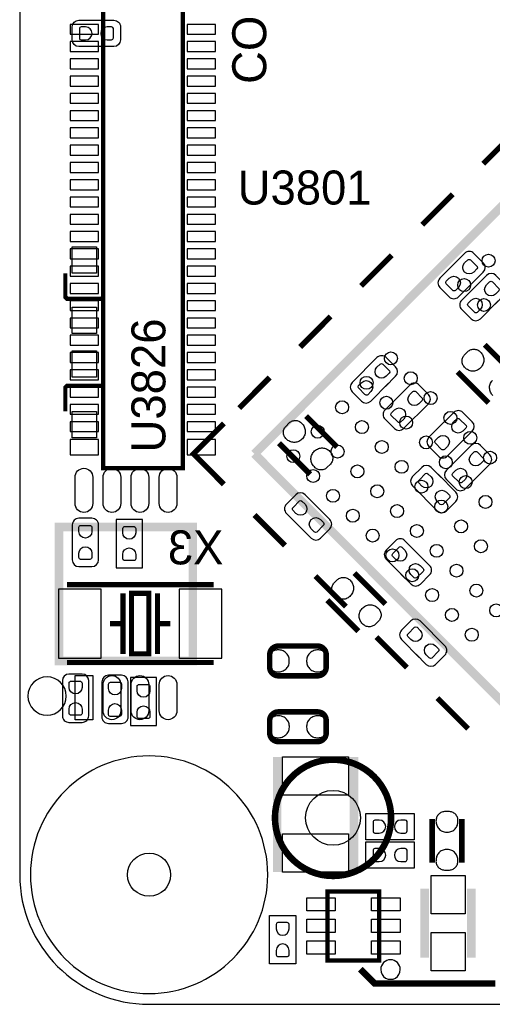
# Model space of a CAD drawing. Extents: x 0 to 69.8, y 0 to 65.
# Tile 1 of 21: x 0 to 11, y 0 to 22.8. Entities that reach past the tile are written whole.
import ezdxf

# ---------------------------------------------------------------- set-up
doc = ezdxf.new("R2010")
doc.units = 0
for name, color, linetype in [('BG_OUTLINE', 254, 'CONTINUOUS'), ('PG_SILKSCREEN_BOTTOM', 12, 'CONTINUOUS'), ('PG_SILKSCREEN_TOP', 254, 'CONTINUOUS'), ('PIN_BOTTOM', 1, 'CONTINUOUS'), ('PIN_TOP', 110, 'CONTINUOUS'), ('RKO_ALL', 23, 'CONTINUOUS')]:
    doc.layers.add(name, color=color, linetype=linetype)

msp = doc.modelspace()

# ---------------------------------------------------------------- linework, layer by layer
at = {"layer": 'BG_OUTLINE'}
msp.add_lwpolyline([(2.999994, 0), (51.999998, 0, 0.414213), (54.999992, 2.999994), (54.999992, 62.000003, 0.414213), (51.999998, 64.999997), (2.999994, 64.999997, 0.414213), (0, 62.000003), (0, 2.999994, 0.414212)], format="xyb", close=True, dxfattribs=at)
at = {"layer": 'PG_SILKSCREEN_BOTTOM'}
for points, const_width in [([(1.934997, 33.934603), (1.934997, 12.414606), (3.785006, 12.414606), (3.785006, 33.934603), (1.934997, 33.934603)], 0.1), ([(11.50079, 14.55133), (10.782402, 15.269718)], 0.127), ([(10.153802, 14.641119), (10.872191, 13.922731)], 0.127), ([(7.36059, 12.90033), (6.642202, 13.618718)], 0.127), ([(6.013602, 12.990119), (6.731991, 12.271731)], 0.127), ([(8.47819, 9.26813), (7.759802, 9.986518)], 0.127), ([(1.093978, 9.713798), (4.493997, 9.713798)], 0.11999), ([(2.394001, 9.513799), (2.394001, 8.113801)], 0.11999), ([(2.994, 9.513799), (2.594, 9.513799), (2.594, 8.113801), (2.994, 8.113801), (2.994, 9.513799)], 0.11999), ([(3.193999, 9.513799), (3.193999, 8.113801)], 0.11999), ([(7.131202, 9.357919), (7.849591, 8.639531)], 0.127), ([(2.394001, 8.8138), (2.094001, 8.8138)], 0.11999), ([(3.193999, 8.8138), (3.493999, 8.8138)], 0.11999), ([(1.093978, 7.913802), (4.493997, 7.913802)], 0.11999)]:
    msp.add_lwpolyline(points, dxfattribs=dict(at, const_width=const_width))
for points in [[(9.973691, 17.044035), (9.740214, 16.810533, 0.414244), (9.740214, 16.595014), (9.955708, 16.37952, 0.414365), (10.171303, 16.37952), (10.746003, 16.954221, 0.41411), (10.746003, 17.169714), (10.53051, 17.385233, 0.414495), (10.314889, 17.385233), (9.901911, 16.972128)], [(11.020501, 16.212414), (11.254003, 16.445916, 0.414231), (11.254003, 16.661435), (11.038408, 16.876928, 0.414206), (10.822889, 16.876928), (10.248214, 16.302228, 0.414308), (10.248214, 16.086633), (10.463708, 15.871114, 0.414102), (10.679201, 15.871114), (11.092307, 16.284219)], [(8.480501, 14.307414), (8.714003, 14.540916, 0.414153), (8.714003, 14.756435), (8.498408, 14.971928, 0.414296), (8.282889, 14.971928), (7.708214, 14.397228, 0.414385), (7.708214, 14.181633), (7.923708, 13.966114, 0.414012), (8.139201, 13.966114), (8.552307, 14.379219)], [(8.703691, 13.996035), (8.470214, 13.762533, 0.414244), (8.470214, 13.547014), (8.685708, 13.331419, 0.413997), (8.901201, 13.331419), (9.476003, 13.906221, 0.41411), (9.476003, 14.121714), (9.26051, 14.337233, 0.414495), (9.044889, 14.337233), (8.631809, 13.924128)], [(9.719691, 13.361035), (9.486214, 13.127533, 0.414212), (9.486214, 12.912014), (9.701708, 12.69652, 0.414298), (9.917303, 12.69652), (10.492003, 13.271221, 0.414142), (10.492003, 13.486714), (10.27651, 13.702233, 0.414528), (10.060889, 13.702233), (9.647911, 13.289128)], [(10.664901, 12.275414), (10.898403, 12.508916, 0.414232), (10.898403, 12.724435), (10.68291, 12.939928, 0.414199), (10.467391, 12.939928), (9.892614, 12.365228, 0.414122), (9.892614, 12.149734), (10.108108, 11.934215, 0.414478), (10.323703, 11.934215), (10.736809, 12.347321)], [(9.769907, 12.198629), (9.536405, 12.432132, 0.414177), (9.320911, 12.432132), (9.10529, 12.216638, 0.414011), (9.10529, 12.001119), (9.680092, 11.426317, 0.414132), (9.895611, 11.426317), (10.111105, 11.641836, 0.414482), (10.111105, 11.857431), (9.697999, 12.270537)], [(6.848907, 11.563629), (6.615405, 11.797132, 0.414177), (6.399911, 11.797132), (6.184392, 11.581638, 0.414379), (6.184392, 11.366017), (6.759092, 10.791317, 0.414132), (6.974611, 10.791317), (7.190105, 11.006836, 0.414298), (7.190105, 11.22233), (6.777101, 11.635435)], [(1.219098, 10.617327), (1.219098, 10.287127, 0.414199), (1.371498, 10.134727), (1.676298, 10.134727, 0.414212), (1.828698, 10.287127), (1.828698, 11.099927, 0.414228), (1.676298, 11.252327), (1.371498, 11.252327, 0.414216), (1.219098, 11.099927), (1.219098, 10.515727)], [(8.838895, 9.961423), (9.072397, 9.727921, 0.414324), (9.287993, 9.727921), (9.503512, 9.943414, 0.414258), (9.503512, 10.159035), (8.928811, 10.733735, 0.414352), (8.713191, 10.733735), (8.497697, 10.518216, 0.414418), (8.497697, 10.302621), (8.910803, 9.889617)], [(9.192311, 8.103819), (9.425813, 7.870317, 0.414128), (9.641307, 7.870317), (9.8568, 8.085836, 0.414345), (9.8568, 8.301431), (9.2821, 8.876132, 0.414134), (9.066606, 8.876132), (8.851113, 8.660638, 0.414378), (8.851113, 8.445119), (9.264091, 8.032013)], [(0.990498, 7.010578), (0.990498, 6.680378, 0.414225), (1.142898, 6.527978), (1.447698, 6.527978, 0.41422), (1.600098, 6.680378), (1.600098, 7.493178, 0.414202), (1.447698, 7.645578), (1.142898, 7.645578, 0.414207), (0.990498, 7.493178), (0.990498, 6.908978)], [(1.904898, 6.985178), (1.904898, 6.654978, 0.414225), (2.057298, 6.502578), (2.362098, 6.502578, 0.41422), (2.514498, 6.654978), (2.514498, 7.467778, 0.414202), (2.362098, 7.620178), (2.057298, 7.620178, 0.414207), (1.904898, 7.467778), (1.904898, 6.883578)]]:
    msp.add_lwpolyline(points, format="xyb", dxfattribs=at)
for points in [[(2.2352, 10.109175), (2.8448, 10.109175), (2.8448, 11.226775), (2.2352, 11.226775), (2.2352, 10.109175)], [(3.175, 7.569225), (2.5654, 7.569225), (2.5654, 6.451625), (3.175, 6.451625), (3.175, 7.569225)]]:
    msp.add_lwpolyline(points, dxfattribs=at)
at = {"layer": 'PG_SILKSCREEN_BOTTOM', "const_width": 0.1524}
msp.add_lwpolyline([(8.6106, 4.318, 1), (5.9182, 4.318, 1), (8.6106, 4.318)], format="xyb", dxfattribs=at)
at = {"layer": 'PG_SILKSCREEN_TOP'}
msp.add_lwpolyline([(1.8542, 22.7838), (2.1844, 22.7838, -0.414238), (2.3368, 22.6314), (2.3368, 22.3266, -0.414208), (2.1844, 22.1742), (1.3716, 22.1742, -0.414189), (1.2192, 22.3266), (1.2192, 22.6314, -0.414219), (1.3716, 22.7838), (1.9558, 22.7838)], format="xyb", dxfattribs=at)
for points, const_width in [([(11.452708, 20.169124), (10.745597, 19.462013)], 0.127), ([(5.442204, 12.744425), (12.51331, 19.815531)], 0.199898), ([(10.038512, 18.754928), (9.331401, 18.047818)], 0.127), ([(8.624291, 17.340732), (7.917002, 16.633419)], 0.127), ([(1.058596, 16.925417), (1.058596, 16.375405), (1.098601, 16.3354), (1.898599, 16.3354), (1.938604, 16.375405), (1.938604, 16.925417)], 0.1), ([(7.209892, 15.926333), (6.502806, 15.219223)], 0.127), ([(1.938604, 13.732408), (1.938604, 14.282395), (1.898599, 14.3224), (1.098601, 14.3224), (1.058596, 14.282395), (1.058596, 13.732408)], 0.1), ([(5.795696, 14.512138), (5.088611, 13.805027)], 0.127), ([(4.735093, 12.037314), (4.028008, 12.744425), (4.735093, 13.451535)], 0.127), ([(16.04899, 2.137715), (5.442204, 12.744425)], 0.199898), ([(5.442204, 11.330229), (6.149289, 10.623118)], 0.127), ([(4.01381, 7.94959), (4.01381, 11.04961), (0.91379, 11.04961), (0.91379, 7.94959), (4.01381, 7.94959)], 0.2), ([(6.8564, 9.916033), (7.563612, 9.208922)], 0.127), ([(8.270697, 8.501837), (8.977808, 7.794727)], 0.127), ([(9.684893, 7.087616), (10.392105, 6.380328)], 0.127), ([(5.969, 3.0607), (5.969, 5.7277)], 0.2), ([(7.747, 3.0607), (7.747, 5.7277)], 0.2), ([(9.5615, 3.2766), (9.5615, 4.2926)], 0.127), ([(10.2505, 4.2926), (10.2505, 3.2766)], 0.127), ([(9.391396, 2.679598), (9.391396, 1.079602)], 0.2), ([(10.471404, 2.679598), (10.471404, 1.079602)], 0.2), ([(8.336788, 2.615006), (7.13679, 2.615006), (7.13679, 1.015009), (8.336788, 1.015009), (8.336788, 2.615006)], 0.1), ([(11.0236, 0.4826), (8.2296, 0.4826), (7.8994, 0.8128)], 0.1524)]:
    msp.add_lwpolyline(points, dxfattribs=dict(at, const_width=const_width))
at = {"layer": 'PG_SILKSCREEN_TOP', "const_width": 0.127}
for points in [[(5.996102, 8.2947), (6.906108, 8.2947, -0.414205), (7.106107, 8.094701), (7.106107, 7.805699, -0.414205), (6.906108, 7.6057), (5.996102, 7.6057, -0.414214), (5.796102, 7.805699), (5.796102, 8.094701, -0.414214), (5.996102, 8.2947)], [(5.996127, 6.770675), (6.906108, 6.770675, -0.414225), (7.106107, 6.570675), (7.106107, 6.281674, -0.414215), (6.906108, 6.081674), (5.996127, 6.081674, -0.414219), (5.796128, 6.281674), (5.796128, 6.570675, -0.41423), (5.996127, 6.770675)]]:
    msp.add_lwpolyline(points, format="xyb", dxfattribs=at)
at = {"layer": 'PG_SILKSCREEN_TOP'}
for points in [[(1.079297, 7.1374, 1), (0.190703, 7.1374, 1)], [(8.823503, 0.805002, 1), (8.370097, 0.804998, 1)]]:
    msp.add_lwpolyline(points, format="xyb", close=True, dxfattribs=at)
for points in [[(9.144, 4.4196), (9.144, 3.81), (8.0264, 3.81), (8.0264, 4.4196), (9.144, 4.4196)], [(8.0264, 3.1496), (8.0264, 3.7592), (9.144, 3.7592), (9.144, 3.1496), (8.0264, 3.1496)], [(5.7912, 2.0574), (6.4008, 2.0574), (6.4008, 0.9398), (5.7912, 0.9398), (5.7912, 2.0574)]]:
    msp.add_lwpolyline(points, dxfattribs=at)
at = {"layer": 'PIN_BOTTOM'}
for points in [[(1.830222, 22.460306), (1.830222, 22.688906), (1.169822, 22.688906), (1.169822, 22.460306)], [(4.540199, 22.460306), (4.540199, 22.688906), (3.879799, 22.688906), (3.879799, 22.460306)], [(1.830222, 22.060306), (1.830222, 22.288906), (1.169822, 22.288906), (1.169822, 22.060306)], [(4.540199, 22.060306), (4.540199, 22.288906), (3.879799, 22.288906), (3.879799, 22.060306)], [(1.830222, 21.660307), (1.830222, 21.888907), (1.169822, 21.888907), (1.169822, 21.660307)], [(4.540199, 21.660307), (4.540199, 21.888907), (3.879799, 21.888907), (3.879799, 21.660307)], [(1.830222, 21.260308), (1.830222, 21.488908), (1.169822, 21.488908), (1.169822, 21.260308)], [(4.540199, 21.260308), (4.540199, 21.488908), (3.879799, 21.488908), (3.879799, 21.260308)], [(1.830222, 20.860309), (1.830222, 21.088909), (1.169822, 21.088909), (1.169822, 20.860309)], [(4.540199, 20.860309), (4.540199, 21.088909), (3.879799, 21.088909), (3.879799, 20.860309)], [(1.830222, 20.46031), (1.830222, 20.68891), (1.169822, 20.68891), (1.169822, 20.46031)], [(4.540199, 20.46031), (4.540199, 20.68891), (3.879799, 20.68891), (3.879799, 20.46031)], [(1.830222, 20.06031), (1.830222, 20.28891), (1.169822, 20.28891), (1.169822, 20.06031)], [(4.540199, 20.06031), (4.540199, 20.28891), (3.879799, 20.28891), (3.879799, 20.06031)], [(1.830222, 19.660311), (1.830222, 19.888911), (1.169822, 19.888911), (1.169822, 19.660311)], [(4.540199, 19.660311), (4.540199, 19.888911), (3.879799, 19.888911), (3.879799, 19.660311)], [(1.830222, 19.260312), (1.830222, 19.488912), (1.169822, 19.488912), (1.169822, 19.260312)], [(4.540199, 19.260312), (4.540199, 19.488912), (3.879799, 19.488912), (3.879799, 19.260312)], [(1.830222, 18.860313), (1.830222, 19.088913), (1.169822, 19.088913), (1.169822, 18.860313)], [(4.540199, 18.860313), (4.540199, 19.088913), (3.879799, 19.088913), (3.879799, 18.860313)], [(1.830222, 18.460314), (1.830222, 18.688914), (1.169822, 18.688914), (1.169822, 18.460314)], [(4.540199, 18.460314), (4.540199, 18.688914), (3.879799, 18.688914), (3.879799, 18.460314)], [(1.830222, 18.060314), (1.830222, 18.288914), (1.169822, 18.288914), (1.169822, 18.060314)], [(4.540199, 18.060314), (4.540199, 18.288914), (3.879799, 18.288914), (3.879799, 18.060314)], [(1.830222, 17.660315), (1.830222, 17.888915), (1.169822, 17.888915), (1.169822, 17.660315)], [(4.540199, 17.660315), (4.540199, 17.888915), (3.879799, 17.888915), (3.879799, 17.660315)], [(1.830222, 17.260316), (1.830222, 17.488916), (1.169822, 17.488916), (1.169822, 17.260316)], [(4.540199, 17.260316), (4.540199, 17.488916), (3.879799, 17.488916), (3.879799, 17.260316)], [(1.830222, 16.860317), (1.830222, 17.088917), (1.169822, 17.088917), (1.169822, 16.860317)], [(4.540199, 16.860317), (4.540199, 17.088917), (3.879799, 17.088917), (3.879799, 16.860317)], [(1.830222, 16.460292), (1.830222, 16.688892), (1.169822, 16.688892), (1.169822, 16.460292)], [(4.540199, 16.460292), (4.540199, 16.688892), (3.879799, 16.688892), (3.879799, 16.460292)], [(1.830222, 16.060293), (1.830222, 16.288893), (1.169822, 16.288893), (1.169822, 16.060293)], [(4.540199, 16.060293), (4.540199, 16.288893), (3.879799, 16.288893), (3.879799, 16.060293)], [(1.830222, 15.660294), (1.830222, 15.888894), (1.169822, 15.888894), (1.169822, 15.660294)], [(4.540199, 15.660294), (4.540199, 15.888894), (3.879799, 15.888894), (3.879799, 15.660294)], [(1.830222, 15.260295), (1.830222, 15.488895), (1.169822, 15.488895), (1.169822, 15.260295)], [(4.540199, 15.260295), (4.540199, 15.488895), (3.879799, 15.488895), (3.879799, 15.260295)], [(1.830222, 14.860295), (1.830222, 15.088895), (1.169822, 15.088895), (1.169822, 14.860295)], [(4.540199, 14.860295), (4.540199, 15.088895), (3.879799, 15.088895), (3.879799, 14.860295)], [(10.665536, 15.11681), (10.683494, 15.100681), (10.699471, 15.08285), (10.714177, 15.063902), (10.727182, 15.043404), (10.73785, 15.021839), (10.746842, 14.999564), (10.7537, 14.976577), (10.758602, 14.953031), (10.761116, 14.928977), (10.761853, 14.904949), (10.759999, 14.880895), (10.756036, 14.857171), (10.747985, 14.832965), (10.737571, 14.809572), (10.724947, 14.787296), (10.710647, 14.766061), (10.694238, 14.746554), (10.676255, 14.728596), (10.656748, 14.712188), (10.635488, 14.697837), (10.613288, 14.685264), (10.58987, 14.674875), (10.565689, 14.666798), (10.542143, 14.662353), (10.518242, 14.65994), (10.494188, 14.65994), (10.470159, 14.66248), (10.446614, 14.666951), (10.423423, 14.674012), (10.401148, 14.682978), (10.380015, 14.694103), (10.359847, 14.707311), (10.341178, 14.72245), (10.323932, 14.73929), (10.308311, 14.754631), (10.294645, 14.771522), (10.282631, 14.789607), (10.272725, 14.80886), (10.2648, 14.829384), (10.259085, 14.850237), (10.255682, 14.871573), (10.254412, 14.893239), (10.255479, 14.91521), (10.258882, 14.936572), (10.26447, 14.957552), (10.272166, 14.977847), (10.282072, 14.997354), (10.294087, 15.015616), (10.307803, 15.032431), (10.390251, 15.114905), (10.40671, 15.128545), (10.424897, 15.140203), (10.444048, 15.150033), (10.464013, 15.157831), (10.484866, 15.163546), (10.505999, 15.167153), (10.52736, 15.168423), (10.548925, 15.167381), (10.570159, 15.164105), (10.591013, 15.158669), (10.611307, 15.151379), (10.630459, 15.141829), (10.64862, 15.13017)], [(1.830222, 14.460296), (1.830222, 14.688896), (1.169822, 14.688896), (1.169822, 14.460296)], [(4.540199, 14.460296), (4.540199, 14.688896), (3.879799, 14.688896), (3.879799, 14.460296)], [(1.830222, 14.060297), (1.830222, 14.288897), (1.169822, 14.288897), (1.169822, 14.060297)], [(4.540199, 14.060297), (4.540199, 14.288897), (3.879799, 14.288897), (3.879799, 14.060297)], [(1.830222, 13.660298), (1.830222, 13.888898), (1.169822, 13.888898), (1.169822, 13.660298)], [(4.540199, 13.660298), (4.540199, 13.888898), (3.879799, 13.888898), (3.879799, 13.660298)], [(1.830222, 13.260299), (1.830222, 13.488899), (1.169822, 13.488899), (1.169822, 13.260299)], [(4.540199, 13.260299), (4.540199, 13.488899), (3.879799, 13.488899), (3.879799, 13.260299)], [(6.525336, 13.46581), (6.543294, 13.449681), (6.559271, 13.43185), (6.573977, 13.412902), (6.586982, 13.392404), (6.59765, 13.370839), (6.606642, 13.348564), (6.6135, 13.325577), (6.618402, 13.302031), (6.620916, 13.277977), (6.621653, 13.253949), (6.619799, 13.229895), (6.615836, 13.206171), (6.607785, 13.181965), (6.597371, 13.158572), (6.584747, 13.136296), (6.570447, 13.115061), (6.554038, 13.095554), (6.536055, 13.077596), (6.516548, 13.061188), (6.495288, 13.046837), (6.473088, 13.034264), (6.44967, 13.023875), (6.425489, 13.015798), (6.401943, 13.011353), (6.378042, 13.00894), (6.353988, 13.00894), (6.329959, 13.01148), (6.306414, 13.015951), (6.283223, 13.023012), (6.260948, 13.031978), (6.239815, 13.043103), (6.219647, 13.056311), (6.200978, 13.07145), (6.183732, 13.08829), (6.168111, 13.103631), (6.154445, 13.120522), (6.142431, 13.138607), (6.132525, 13.15786), (6.1246, 13.178384), (6.118885, 13.199237), (6.115482, 13.220573), (6.114212, 13.242239), (6.115279, 13.26421), (6.118682, 13.285572), (6.12427, 13.306552), (6.131966, 13.326847), (6.141872, 13.346354), (6.153887, 13.364616), (6.167603, 13.381431), (6.250051, 13.463905), (6.26651, 13.477545), (6.284697, 13.489203), (6.303848, 13.499033), (6.323813, 13.506831), (6.344666, 13.512546), (6.365799, 13.516153), (6.38716, 13.517423), (6.408725, 13.516381), (6.429959, 13.513105), (6.450813, 13.507669), (6.471107, 13.500379), (6.490259, 13.490829), (6.50842, 13.47917)], [(1.830222, 12.721793), (1.830222, 13.077393), (1.169822, 13.077393), (1.169822, 12.721793)], [(4.540199, 12.721793), (4.540199, 13.077393), (3.879799, 13.077393), (3.879799, 12.721793)], [(6.848881, 12.424664), (6.830924, 12.440793), (6.814947, 12.458624), (6.80024, 12.477572), (6.787236, 12.49807), (6.776568, 12.519635), (6.767576, 12.54191), (6.760718, 12.564897), (6.755816, 12.588443), (6.753301, 12.612497), (6.752565, 12.636525), (6.754419, 12.660579), (6.758381, 12.684303), (6.766433, 12.708509), (6.776847, 12.731902), (6.789471, 12.754178), (6.803771, 12.775413), (6.820179, 12.79492), (6.838163, 12.812878), (6.85767, 12.829286), (6.87893, 12.843637), (6.901129, 12.85621), (6.924548, 12.866599), (6.948729, 12.874676), (6.972275, 12.879121), (6.996176, 12.881534), (7.02023, 12.881534), (7.044258, 12.878994), (7.067804, 12.874523), (7.090994, 12.867462), (7.11327, 12.858496), (7.134403, 12.847371), (7.15457, 12.834163), (7.173239, 12.819024), (7.190486, 12.802184), (7.206107, 12.786843), (7.219772, 12.769952), (7.231786, 12.751867), (7.241692, 12.732614), (7.249617, 12.71209), (7.255332, 12.691237), (7.258736, 12.669901), (7.260006, 12.648235), (7.258939, 12.626264), (7.255535, 12.604902), (7.249947, 12.583922), (7.242251, 12.563627), (7.232345, 12.54412), (7.220331, 12.525858), (7.206615, 12.509043), (7.124167, 12.426569), (7.107707, 12.412929), (7.089521, 12.401271), (7.070369, 12.391441), (7.050405, 12.383643), (7.029552, 12.377928), (7.008419, 12.374321), (6.987057, 12.373051), (6.965493, 12.374093), (6.944258, 12.377369), (6.923405, 12.382805), (6.90311, 12.390095), (6.883959, 12.399645), (6.865798, 12.411304)], [(7.642936, 9.83361), (7.660894, 9.817481), (7.676871, 9.79965), (7.691577, 9.780702), (7.704582, 9.760204), (7.71525, 9.738639), (7.724242, 9.716364), (7.7311, 9.693377), (7.736002, 9.669831), (7.738516, 9.645777), (7.739253, 9.621749), (7.737399, 9.597695), (7.733436, 9.573971), (7.725385, 9.549765), (7.714971, 9.526372), (7.702347, 9.504096), (7.688047, 9.482861), (7.671638, 9.463354), (7.653655, 9.445396), (7.634148, 9.428988), (7.612888, 9.414637), (7.590688, 9.402064), (7.56727, 9.391675), (7.543089, 9.383598), (7.519543, 9.379153), (7.495642, 9.37674), (7.471588, 9.37674), (7.447559, 9.37928), (7.424014, 9.383751), (7.400823, 9.390812), (7.378548, 9.399778), (7.357415, 9.410903), (7.337247, 9.424111), (7.318578, 9.43925), (7.301332, 9.45609), (7.285711, 9.471431), (7.272045, 9.488322), (7.260031, 9.506407), (7.250125, 9.52566), (7.2422, 9.546184), (7.236485, 9.567037), (7.233082, 9.588373), (7.231812, 9.610039), (7.232879, 9.63201), (7.236282, 9.653372), (7.24187, 9.674352), (7.249566, 9.694647), (7.259472, 9.714154), (7.271487, 9.732416), (7.285203, 9.749231), (7.367651, 9.831705), (7.38411, 9.845345), (7.402297, 9.857003), (7.421448, 9.866833), (7.441413, 9.874631), (7.462266, 9.880346), (7.483399, 9.883953), (7.50476, 9.885223), (7.526325, 9.884181), (7.547559, 9.880905), (7.568413, 9.875469), (7.588707, 9.868179), (7.607859, 9.858629), (7.62602, 9.84697)], [(1.889303, 8.0137), (1.889303, 9.6139), (0.898703, 9.6139), (0.898703, 8.0137)], [(4.689297, 8.0137), (4.689297, 9.6139), (3.698697, 9.6139), (3.698697, 8.0137)], [(7.966481, 8.792464), (7.948524, 8.808593), (7.932547, 8.826424), (7.91784, 8.845372), (7.904836, 8.86587), (7.894168, 8.887435), (7.885176, 8.90971), (7.878318, 8.932697), (7.873416, 8.956243), (7.870901, 8.980297), (7.870165, 9.004325), (7.872019, 9.028379), (7.875981, 9.052103), (7.884033, 9.076309), (7.894447, 9.099702), (7.907071, 9.121978), (7.921371, 9.143213), (7.937779, 9.16272), (7.955763, 9.180678), (7.97527, 9.197086), (7.99653, 9.211437), (8.018729, 9.22401), (8.042148, 9.234399), (8.066329, 9.242476), (8.089875, 9.246921), (8.113776, 9.249334), (8.13783, 9.249334), (8.161858, 9.246794), (8.185404, 9.242323), (8.208594, 9.235262), (8.23087, 9.226296), (8.252003, 9.215171), (8.27217, 9.201963), (8.290839, 9.186824), (8.308086, 9.169984), (8.323707, 9.154643), (8.337372, 9.137752), (8.349386, 9.119667), (8.359292, 9.100414), (8.367217, 9.07989), (8.372932, 9.059037), (8.376336, 9.037701), (8.377606, 9.016035), (8.376539, 8.994064), (8.373135, 8.972702), (8.367547, 8.951722), (8.359851, 8.931427), (8.349945, 8.91192), (8.337931, 8.893658), (8.324215, 8.876843), (8.241767, 8.794369), (8.225307, 8.780729), (8.207121, 8.769071), (8.187969, 8.759241), (8.168005, 8.751443), (8.147152, 8.745728), (8.126019, 8.742121), (8.104657, 8.740851), (8.083093, 8.741893), (8.061858, 8.745169), (8.041005, 8.750605), (8.02071, 8.757895), (8.001559, 8.767445), (7.983398, 8.779104)]]:
    msp.add_lwpolyline(points, close=True, dxfattribs=at)
for points in [[(10.313899, 17.165472), (10.385755, 17.237304, -0.376089), (10.450068, 17.233062), (10.602747, 17.080408, -0.366021), (10.597998, 17.025061), (10.526166, 16.953205, -0.999197)], [(10.172319, 16.599357), (10.100462, 16.527526, -0.376089), (10.03615, 16.531768), (9.88347, 16.684422, -0.366021), (9.88822, 16.739768), (9.960051, 16.811625, -0.999197)], [(10.821899, 16.657091), (10.893755, 16.728923, -0.376089), (10.958068, 16.724681), (11.110747, 16.572027, -0.366021), (11.105998, 16.51668), (11.034166, 16.444824, -0.999197)], [(10.680319, 16.090976), (10.608462, 16.019145, -0.376089), (10.54415, 16.023387), (10.39147, 16.176041, -0.366021), (10.39622, 16.231387), (10.468051, 16.303244, -0.999197)], [(8.281899, 14.752091), (8.353755, 14.823923, -0.376089), (8.418068, 14.819681), (8.570747, 14.667027, -0.366021), (8.565998, 14.61168), (8.494166, 14.539824, -0.999197)], [(8.140319, 14.185976), (8.068462, 14.114145, -0.376089), (8.00415, 14.118387), (7.85147, 14.271041, -0.366021), (7.85622, 14.326387), (7.928051, 14.398244, -0.999197)], [(9.043899, 14.117371), (9.115755, 14.189202, -0.376089), (9.180068, 14.18496), (9.332747, 14.032306, -0.366021), (9.327998, 13.97696), (9.256166, 13.905103, -0.999197)], [(8.902319, 13.551256), (8.830462, 13.479424, -0.376089), (8.76615, 13.483666), (8.61347, 13.63632, -0.366021), (8.61822, 13.691667), (8.690051, 13.763523, -0.999197)], [(10.059899, 13.482472), (10.131755, 13.554304, -0.376089), (10.196068, 13.550062), (10.348747, 13.397408, -0.366021), (10.343998, 13.342061), (10.272166, 13.270205, -0.999197)], [(9.918319, 12.916357), (9.846462, 12.844526, -0.376089), (9.78215, 12.848768), (9.62947, 13.001422, -0.366021), (9.63422, 13.056768), (9.706051, 13.128625, -0.999197)], [(10.466299, 12.720091), (10.538155, 12.791923, -0.376089), (10.602468, 12.787681), (10.755147, 12.635027, -0.366021), (10.750398, 12.57968), (10.678566, 12.507824, -0.999197)], [(10.324719, 12.153976), (10.252862, 12.082145, -0.376089), (10.18855, 12.086387), (10.03587, 12.239041, -0.366021), (10.04062, 12.294387), (10.112451, 12.366244, -0.999197)], [(9.325153, 12.000027), (9.253322, 12.071883, -0.376089), (9.257563, 12.136196), (9.410217, 12.288876, -0.366021), (9.465564, 12.284126), (9.537421, 12.212295, -0.999197)], [(9.891268, 11.858447), (9.963099, 11.786591, -0.376089), (9.958857, 11.722278), (9.806203, 11.569598, -0.366021), (9.750857, 11.574348), (9.679, 11.646179, -0.999197)], [(6.404254, 11.365027), (6.332423, 11.436883, -0.376089), (6.336665, 11.501196), (6.489319, 11.653876, -0.366021), (6.544666, 11.649126), (6.616522, 11.577295, -0.999197)], [(6.97037, 11.223447), (7.042201, 11.151591, -0.376089), (7.037959, 11.087278), (6.885305, 10.934598, -0.366021), (6.829958, 10.939348), (6.758102, 11.011179, -0.999197)], [(1.37381, 10.943717), (1.37381, 11.045317, -0.376179), (1.422298, 11.087811), (1.638198, 11.087811, -0.366061), (1.673987, 11.045317), (1.673987, 10.943717, -0.999182)], [(2.389911, 10.918165), (2.389911, 11.019765, -0.376179), (2.4384, 11.062259), (2.6543, 11.062259, -0.366061), (2.690089, 11.019765), (2.690089, 10.918165, -0.999182)], [(1.673987, 10.443337), (1.673987, 10.341737, -0.376179), (1.625498, 10.299243), (1.409598, 10.299243, -0.366061), (1.37381, 10.341737), (1.37381, 10.443337, -0.999182)], [(2.690089, 10.417785), (2.690089, 10.316185, -0.376179), (2.6416, 10.27369), (2.4257, 10.27369, -0.366061), (2.389911, 10.316185), (2.389911, 10.417785, -0.999182)], [(8.717534, 10.301605), (8.645703, 10.373462, -0.376089), (8.649945, 10.437774), (8.802599, 10.590454, -0.366021), (8.857945, 10.585704), (8.929802, 10.513873, -0.999197)], [(9.283649, 10.160025), (9.35548, 10.088169, -0.376089), (9.351239, 10.023856), (9.198585, 9.871177, -0.366021), (9.143238, 9.875926), (9.071381, 9.947758, -0.999197)], [(9.070848, 8.444027), (8.999017, 8.515883, -0.376089), (9.003259, 8.580196), (9.155913, 8.732876, -0.366021), (9.211259, 8.728126), (9.283116, 8.656295, -0.999197)], [(9.636963, 8.302447), (9.708794, 8.230591, -0.376089), (9.704553, 8.166278), (9.551899, 8.013598, -0.366021), (9.496552, 8.018348), (9.424695, 8.090179, -0.999197)], [(1.14521, 7.336968), (1.14521, 7.438568, -0.376179), (1.193698, 7.481062), (1.409598, 7.481062, -0.366061), (1.445387, 7.438568), (1.445387, 7.336968, -0.999182)], [(2.05961, 7.311568), (2.05961, 7.413168, -0.376179), (2.108098, 7.455662), (2.323998, 7.455662, -0.366061), (2.359787, 7.413168), (2.359787, 7.311568, -0.999182)], [(2.720111, 7.260615), (2.720111, 7.362215, -0.376179), (2.7686, 7.40471), (2.9845, 7.40471, -0.366061), (3.020289, 7.362215), (3.020289, 7.260615, -0.999182)], [(1.445387, 6.836588), (1.445387, 6.734988, -0.376179), (1.396898, 6.692494), (1.180998, 6.692494, -0.366061), (1.14521, 6.734988), (1.14521, 6.836588, -0.999182)], [(2.359787, 6.811188), (2.359787, 6.709588, -0.376179), (2.311298, 6.667094), (2.095398, 6.667094, -0.366061), (2.05961, 6.709588), (2.05961, 6.811188, -0.999182)], [(3.020289, 6.760235), (3.020289, 6.658635, -0.376179), (2.9718, 6.616141), (2.7559, 6.616141, -0.366061), (2.720111, 6.658635), (2.720111, 6.760235, -0.999182)]]:
    msp.add_lwpolyline(points, format="xyb", close=True, dxfattribs=at)
msp.add_lwpolyline([(10.971124, 14.091793), (10.955147, 14.109624), (10.94044, 14.128572), (10.927436, 14.14907), (10.916768, 14.170635), (10.907776, 14.19291), (10.900918, 14.215897), (10.896016, 14.239443), (10.893501, 14.263497), (10.892765, 14.287525), (10.894619, 14.311579), (10.898581, 14.335303), (10.906633, 14.359509), (10.917047, 14.382902), (10.929671, 14.405178), (10.943971, 14.426413), (10.960379, 14.44592)], dxfattribs=at)
for centre, radius in [((7.2644, 4.318), 0.635), ((2.999994, 2.999994), 0.499999)]:
    msp.add_circle(centre, radius, dxfattribs=at)
at = {"layer": 'PIN_TOP'}
for points in [[(1.52781, 22.629089), (1.42621, 22.629089, 0.376179), (1.383716, 22.5806), (1.383716, 22.3647, 0.366061), (1.42621, 22.328911), (1.52781, 22.328911, 0.999182)], [(2.02819, 22.328911), (2.12979, 22.328911, 0.376179), (2.172284, 22.3774), (2.172284, 22.5933, 0.366061), (2.12979, 22.629089), (2.02819, 22.629089, 0.999182)], [(1.693901, 12.204636), (1.693901, 11.594554, -1), (1.283894, 11.594554), (1.283894, 12.204636, -1)], [(2.343912, 12.204636), (2.343912, 11.594554, -1), (1.933905, 11.594554), (1.933905, 12.204636, -1)], [(2.993898, 12.204636), (2.993898, 11.594554, -1), (2.583891, 11.594554), (2.583891, 12.204636, -1)], [(3.643909, 12.204636), (3.643909, 11.594554, -1), (3.233903, 11.594554), (3.233903, 12.204636, -1)], [(2.343912, 7.404646), (2.343912, 6.794563, -1), (1.933905, 6.794563), (1.933905, 7.404646, -1)], [(2.993898, 7.404646), (2.993898, 6.794563, -1), (2.583891, 6.794563), (2.583891, 7.404646, -1)], [(3.643909, 7.404646), (3.643909, 6.794563, -1), (3.233903, 6.794563), (3.233903, 7.404646, -1)], [(8.33501, 4.264889), (8.23341, 4.264889, 0.376179), (8.190916, 4.2164), (8.190916, 4.0005, 0.366061), (8.23341, 3.964711), (8.33501, 3.964711, 0.999182)], [(8.83539, 3.964711), (8.93699, 3.964711, 0.376179), (8.979484, 4.0132), (8.979484, 4.2291, 0.366061), (8.93699, 4.264889), (8.83539, 4.264889, 0.999182)], [(8.33501, 3.604489), (8.23341, 3.604489, 0.376179), (8.190916, 3.556), (8.190916, 3.3401, 0.366061), (8.23341, 3.304311), (8.33501, 3.304311, 0.999182)], [(8.83539, 3.304311), (8.93699, 3.304311, 0.376179), (8.979484, 3.3528), (8.979484, 3.5687, 0.366061), (8.93699, 3.604489), (8.83539, 3.604489, 0.999182)], [(6.246089, 1.74879), (6.246089, 1.85039, 0.376179), (6.1976, 1.892884), (5.9817, 1.892884, 0.366061), (5.945911, 1.85039), (5.945911, 1.74879, 0.999182)], [(5.945911, 1.24841), (5.945911, 1.14681, 0.376179), (5.9944, 1.104316), (6.2103, 1.104316, 0.366061), (6.246089, 1.14681), (6.246089, 1.24841, 0.999182)]]:
    msp.add_lwpolyline(points, format="xyb", close=True, dxfattribs=at)
for points in [[(1.2192, 17.540199), (1.778, 17.540199), (1.778, 16.930599), (1.2192, 16.930599)], [(1.2192, 16.140201), (1.778, 16.140201), (1.778, 15.530601), (1.2192, 15.530601)], [(1.778, 14.517599), (1.2192, 14.517599), (1.2192, 15.127199), (1.778, 15.127199)], [(1.778, 13.117601), (1.2192, 13.117601), (1.2192, 13.727201), (1.778, 13.727201)], [(5.969102, 7.696505), (5.993206, 7.695209), (6.017108, 7.696505), (6.040907, 7.699502), (6.064606, 7.704811), (6.087389, 7.712507), (6.109513, 7.721905), (6.130595, 7.733309), (6.150712, 7.746492), (6.169508, 7.761707), (6.187008, 7.778191), (6.202705, 7.796505), (6.216701, 7.816088), (6.228105, 7.838897), (6.2373, 7.862799), (6.244107, 7.887487), (6.24901, 7.912608), (6.251194, 7.938008), (6.251194, 7.963408), (6.24901, 7.988808), (6.244107, 8.014005), (6.2373, 8.038592), (6.228105, 8.062493), (6.216701, 8.085303), (6.203213, 8.105089), (6.187999, 8.123707), (6.171006, 8.1407), (6.15221, 8.155889), (6.132398, 8.169402), (6.111011, 8.180807), (6.088913, 8.190205), (6.066104, 8.197291), (6.042508, 8.202193), (6.018606, 8.204708), (5.994502, 8.204987), (5.972607, 8.205191), (5.950991, 8.202905), (5.929706, 8.198612), (5.909107, 8.192008), (5.88899, 8.183093), (5.870194, 8.172399), (5.852693, 8.159699), (5.836488, 8.145297), (5.821705, 8.128991), (5.809005, 8.11149), (5.798109, 8.092694), (5.789193, 8.072907), (5.782412, 8.052105), (5.777992, 8.030693), (5.775808, 8.009103), (5.775808, 7.892491), (5.777789, 7.871206), (5.782412, 7.850099), (5.78899, 7.829601), (5.797601, 7.809992), (5.808294, 7.791196), (5.820689, 7.773695), (5.834913, 7.757693), (5.85089, 7.74319), (5.868213, 7.73049), (5.886806, 7.719593), (5.906313, 7.710399), (5.926607, 7.703591), (5.947689, 7.698994)], [(6.934098, 8.203895), (6.909994, 8.205191), (6.886092, 8.203895), (6.862293, 8.200898), (6.838594, 8.195589), (6.815811, 8.187893), (6.793687, 8.178495), (6.772605, 8.167091), (6.752488, 8.153908), (6.733692, 8.138693), (6.716192, 8.122209), (6.700495, 8.103895), (6.686499, 8.084312), (6.675095, 8.061503), (6.6659, 8.037601), (6.659093, 8.012913), (6.65419, 7.987792), (6.652006, 7.962392), (6.652006, 7.936992), (6.65419, 7.911592), (6.659093, 7.886395), (6.6659, 7.861808), (6.675095, 7.837907), (6.686499, 7.815097), (6.699987, 7.795311), (6.715201, 7.776693), (6.732194, 7.7597), (6.75099, 7.744511), (6.770802, 7.730998), (6.792189, 7.719593), (6.814287, 7.710195), (6.837096, 7.703109), (6.860692, 7.698207), (6.884594, 7.695692), (6.908698, 7.695413), (6.930593, 7.695209), (6.952209, 7.697495), (6.973494, 7.701788), (6.994093, 7.708392), (7.01421, 7.717307), (7.033006, 7.728001), (7.050507, 7.740701), (7.066712, 7.755103), (7.081495, 7.771409), (7.094195, 7.78891), (7.105091, 7.807706), (7.114007, 7.827493), (7.120788, 7.848295), (7.125208, 7.869707), (7.127392, 7.891297), (7.127392, 8.007909), (7.125411, 8.029194), (7.120788, 8.050301), (7.11421, 8.070799), (7.105599, 8.090408), (7.094906, 8.109204), (7.082511, 8.126705), (7.068287, 8.142707), (7.05231, 8.15721), (7.034987, 8.16991), (7.016394, 8.180807), (6.996887, 8.190001), (6.976593, 8.196809), (6.955511, 8.201406)], [(1.693901, 6.58956), (1.283894, 6.58956), (1.283894, 7.609649), (1.693901, 7.609649)], [(5.969127, 6.172479), (5.993232, 6.171184), (6.017133, 6.172479), (6.040933, 6.175477), (6.064631, 6.180785), (6.087415, 6.188481), (6.109538, 6.197879), (6.13062, 6.209284), (6.150737, 6.222467), (6.169533, 6.237681), (6.187034, 6.254166), (6.202731, 6.272479), (6.216726, 6.292063), (6.228131, 6.314872), (6.237326, 6.338773), (6.244133, 6.363462), (6.249035, 6.388583), (6.251219, 6.413983), (6.251219, 6.439383), (6.249035, 6.464783), (6.244133, 6.489979), (6.237326, 6.514567), (6.228131, 6.538468), (6.216726, 6.561277), (6.203239, 6.581064), (6.188024, 6.599682), (6.171032, 6.616675), (6.152236, 6.631864), (6.132424, 6.645377), (6.111037, 6.656781), (6.088939, 6.666179), (6.06613, 6.673266), (6.042533, 6.678168), (6.018632, 6.680683), (5.994527, 6.680962), (5.972632, 6.681165), (5.951017, 6.678879), (5.929732, 6.674587), (5.909132, 6.667983), (5.889015, 6.659067), (5.870219, 6.648374), (5.852719, 6.635674), (5.836514, 6.621272), (5.821731, 6.604965), (5.809031, 6.587465), (5.798134, 6.568669), (5.789219, 6.548882), (5.782437, 6.528079), (5.778017, 6.506667), (5.775833, 6.485077), (5.775833, 6.368466), (5.777814, 6.347181), (5.782437, 6.326073), (5.789016, 6.305575), (5.797626, 6.285967), (5.80832, 6.267171), (5.820715, 6.24967), (5.834939, 6.233668), (5.850915, 6.219165), (5.868238, 6.206465), (5.886831, 6.195568), (5.906338, 6.186373), (5.926633, 6.179566), (5.947715, 6.174969)], [(6.934124, 6.67987), (6.910019, 6.681165), (6.886118, 6.67987), (6.862318, 6.676873), (6.83862, 6.671564), (6.815836, 6.663868), (6.793713, 6.65447), (6.772631, 6.643065), (6.752514, 6.629883), (6.733718, 6.614668), (6.716217, 6.598183), (6.70052, 6.57987), (6.686525, 6.560287), (6.67512, 6.537477), (6.665925, 6.513576), (6.659118, 6.488887), (6.654216, 6.463767), (6.652031, 6.438367), (6.652031, 6.412967), (6.654216, 6.387567), (6.659118, 6.36237), (6.665925, 6.337783), (6.67512, 6.313881), (6.686525, 6.291072), (6.700012, 6.271285), (6.715227, 6.252667), (6.732219, 6.235675), (6.751015, 6.220485), (6.770827, 6.206973), (6.792214, 6.195568), (6.814312, 6.18617), (6.837121, 6.179083), (6.860718, 6.174181), (6.884619, 6.171667), (6.908724, 6.171387), (6.930619, 6.171184), (6.952234, 6.17347), (6.973519, 6.177763), (6.994119, 6.184367), (7.014235, 6.193282), (7.033031, 6.203975), (7.050532, 6.216675), (7.066737, 6.231077), (7.08152, 6.247384), (7.09422, 6.264885), (7.105117, 6.283681), (7.114032, 6.303467), (7.120814, 6.32427), (7.125233, 6.345682), (7.127418, 6.367272), (7.127418, 6.483883), (7.125437, 6.505169), (7.120814, 6.526276), (7.114235, 6.546774), (7.105625, 6.566383), (7.094931, 6.585179), (7.082536, 6.602679), (7.068312, 6.618681), (7.052335, 6.633185), (7.035013, 6.645885), (7.01642, 6.656781), (6.996913, 6.665976), (6.976618, 6.672783), (6.955536, 6.677381)], [(7.62, 5.7277), (7.62, 4.8387), (6.096, 4.8387), (6.096, 5.7277)], [(9.652305, 4.267098), (9.651009, 4.242994), (9.652305, 4.219092), (9.655302, 4.195293), (9.660611, 4.171594), (9.668307, 4.148811), (9.677705, 4.126687), (9.689109, 4.105605), (9.702292, 4.085488), (9.717507, 4.066692), (9.733991, 4.049192), (9.752305, 4.033495), (9.771888, 4.019499), (9.794697, 4.008095), (9.818599, 3.9989), (9.843287, 3.992093), (9.868408, 3.98719), (9.893808, 3.985006), (9.919208, 3.985006), (9.944608, 3.98719), (9.969805, 3.992093), (9.994392, 3.9989), (10.018293, 4.008095), (10.041103, 4.019499), (10.060889, 4.032987), (10.079507, 4.048201), (10.0965, 4.065194), (10.111689, 4.08399), (10.125202, 4.103802), (10.136607, 4.125189), (10.146005, 4.147287), (10.153091, 4.170096), (10.157993, 4.193692), (10.160508, 4.217594), (10.160787, 4.241698), (10.160991, 4.263593), (10.158705, 4.285209), (10.154412, 4.306494), (10.147808, 4.327093), (10.138893, 4.34721), (10.128199, 4.366006), (10.115499, 4.383507), (10.101097, 4.399712), (10.084791, 4.414495), (10.06729, 4.427195), (10.048494, 4.438091), (10.028707, 4.447007), (10.007905, 4.453788), (9.986493, 4.458208), (9.964903, 4.460392), (9.848291, 4.460392), (9.827006, 4.458411), (9.805899, 4.453788), (9.785401, 4.44721), (9.765792, 4.438599), (9.746996, 4.427906), (9.729495, 4.415511), (9.713493, 4.401287), (9.69899, 4.38531), (9.68629, 4.367987), (9.675393, 4.349394), (9.666199, 4.329887), (9.659391, 4.309593), (9.654794, 4.288511)], [(7.62, 3.9497), (7.62, 3.0607), (6.096, 3.0607), (6.096, 3.9497)], [(10.159695, 3.302102), (10.160991, 3.326206), (10.159695, 3.350108), (10.156698, 3.373907), (10.151389, 3.397606), (10.143693, 3.420389), (10.134295, 3.442513), (10.122891, 3.463595), (10.109708, 3.483712), (10.094493, 3.502508), (10.078009, 3.520008), (10.059695, 3.535705), (10.040112, 3.549701), (10.017303, 3.561105), (9.993401, 3.5703), (9.968713, 3.577107), (9.943592, 3.58201), (9.918192, 3.584194), (9.892792, 3.584194), (9.867392, 3.58201), (9.842195, 3.577107), (9.817608, 3.5703), (9.793707, 3.561105), (9.770897, 3.549701), (9.751111, 3.536213), (9.732493, 3.520999), (9.7155, 3.504006), (9.700311, 3.48521), (9.686798, 3.465398), (9.675393, 3.444011), (9.665995, 3.421913), (9.658909, 3.399104), (9.654007, 3.375508), (9.651492, 3.351606), (9.651213, 3.327502), (9.651009, 3.305607), (9.653295, 3.283991), (9.657588, 3.262706), (9.664192, 3.242107), (9.673107, 3.22199), (9.683801, 3.203194), (9.696501, 3.185693), (9.710903, 3.169488), (9.727209, 3.154705), (9.74471, 3.142005), (9.763506, 3.131109), (9.783293, 3.122193), (9.804095, 3.115412), (9.825507, 3.110992), (9.847097, 3.108808), (9.963709, 3.108808), (9.984994, 3.110789), (10.006101, 3.115412), (10.026599, 3.12199), (10.046208, 3.130601), (10.065004, 3.141294), (10.082505, 3.153689), (10.098507, 3.167913), (10.11301, 3.18389), (10.12571, 3.201213), (10.136607, 3.219806), (10.145801, 3.239313), (10.152609, 3.259607), (10.157206, 3.280689)], [(9.5377, 2.0971), (9.5377, 2.9861), (10.3251, 2.9861), (10.3251, 2.0971)], [(6.656578, 2.467407), (7.316978, 2.467407), (7.316978, 2.162607), (6.656578, 2.162607)], [(8.1566, 2.467407), (8.817, 2.467407), (8.817, 2.162607), (8.1566, 2.162607)], [(6.656578, 1.967408), (7.316978, 1.967408), (7.316978, 1.662608), (6.656578, 1.662608)], [(8.1566, 1.967408), (8.817, 1.967408), (8.817, 1.662608), (8.1566, 1.662608)], [(10.3251, 1.6621), (10.3251, 0.7731), (9.5377, 0.7731), (9.5377, 1.6621)], [(6.656578, 1.467409), (7.316978, 1.467409), (7.316978, 1.162609), (6.656578, 1.162609)], [(8.1566, 1.467409), (8.817, 1.467409), (8.817, 1.162609), (8.1566, 1.162609)]]:
    msp.add_lwpolyline(points, close=True, dxfattribs=at)
for centre, radius in [((10.869295, 17.216857), 0.15), ((10.303535, 16.651097), 0.15), ((10.763174, 16.191459), 0.15), ((8.606638, 14.954199), 0.15), ((9.066276, 14.494561), 0.15), ((8.040878, 14.38844), 0.15), ((9.525864, 14.034948), 0.15), ((7.475118, 13.82268), 0.15), ((8.500516, 13.928801), 0.15), ((9.985502, 13.575335), 0.15), ((7.934757, 13.363042), 0.15), ((8.960129, 13.469188), 0.15), ((6.909587, 13.257124), 0.15), ((10.445115, 13.115722), 0.15), ((8.39437, 12.903429), 0.15), ((9.419742, 13.009575), 0.15), ((6.343828, 12.691389), 0.15), ((7.3692, 12.797511), 0.15), ((10.904728, 12.656083), 0.15), ((8.853983, 12.443816), 0.15), ((9.879355, 12.549962), 0.15), ((6.803466, 12.231751), 0.15), ((7.828813, 12.337898), 0.15), ((9.313596, 11.984203), 0.15), ((10.338994, 12.090324), 0.15), ((7.263054, 11.772138), 0.15), ((8.288452, 11.878259), 0.15), ((9.773234, 11.524564), 0.15), ((10.798531, 11.630787), 0.15), ((7.722692, 11.312525), 0.15), ((8.748065, 11.418672), 0.15), ((10.232771, 11.065027), 0.15), ((8.182305, 10.852912), 0.15), ((9.207678, 10.959033), 0.15), ((10.692384, 10.605414), 0.15), ((8.641918, 10.393274), 0.15), ((9.66724, 10.499471), 0.15), ((9.10148, 9.933711), 0.15), ((10.126853, 10.039858), 0.15), ((9.561093, 9.474124), 0.15), ((10.586466, 9.580245), 0.15), ((10.020732, 9.014485), 0.15), ((11.046079, 9.120632), 0.15), ((10.480319, 8.554872), 0.15), ((2.999994, 2.999994), 0.499999)]:
    msp.add_circle(centre, radius, dxfattribs=at)
at = {"layer": 'RKO_ALL'}
msp.add_lwpolyline([(5.750001, 2.999994, 1), (0.249999, 3.000103, 1)], format="xyb", close=True, dxfattribs=at)

# ---------------------------------------------------------------- texts
at = {"layer": 'PG_SILKSCREEN_BOTTOM', "text_generation_flag": 2}
msp.add_text('CON3', height=0.7874, rotation=270, dxfattribs=at).set_placement((4.9276, 21.3106))
msp.add_text('X3', height=0.7874, dxfattribs=at).set_placement((4.7244, 10.1854))
at = {"layer": 'PG_SILKSCREEN_TOP'}
msp.add_text('U3801', height=0.7874, dxfattribs=at).set_placement((5.0546, 18.5166))
msp.add_text('U3826', height=0.7874, rotation=90, dxfattribs=at).set_placement((3.3782, 12.7762))

doc.saveas('drawing.dxf')
